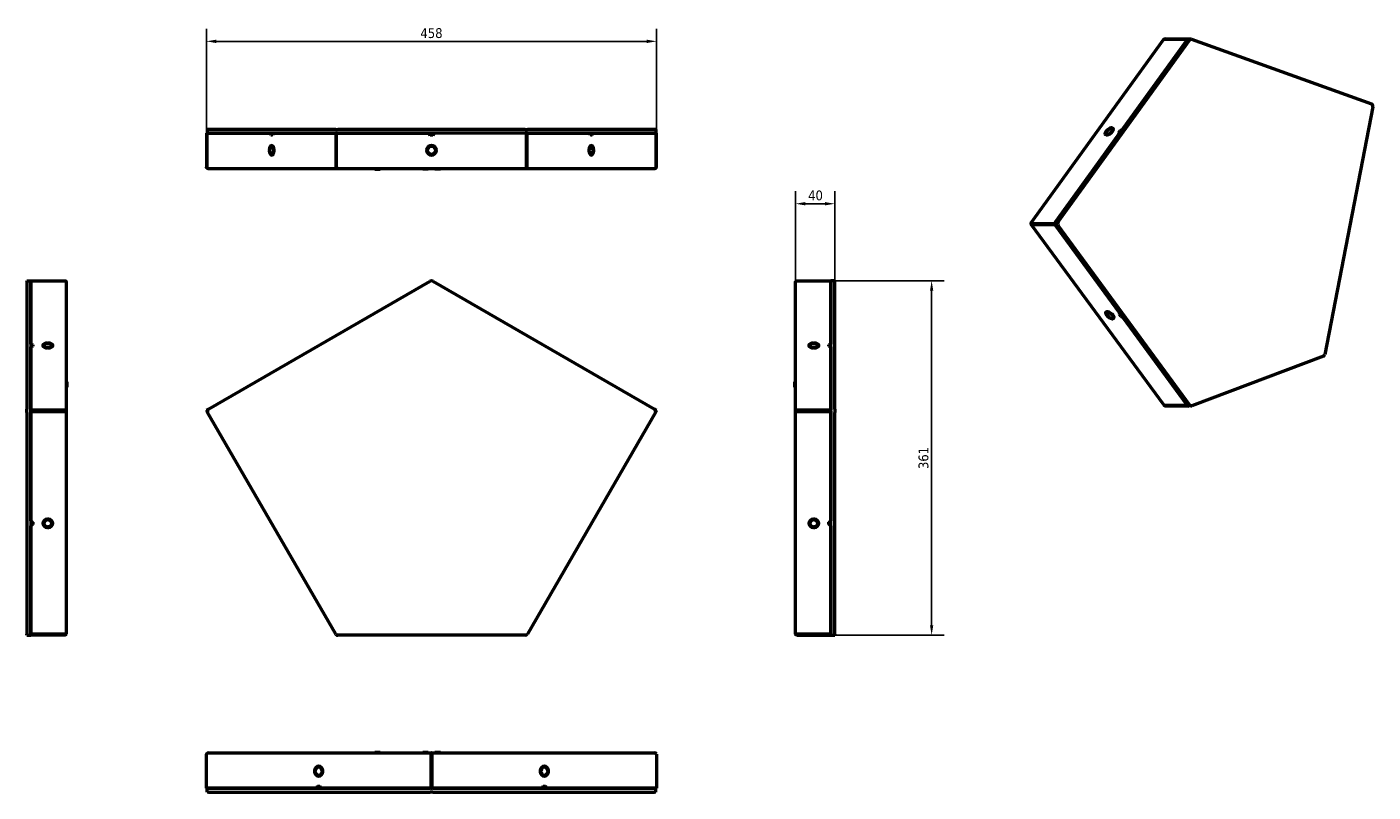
# Model space of a CAD drawing. Header units: millimetres. Extents: x 168 to 1537, y 307 to 1086.
import ezdxf

# ---------------------------------------------------------------- set-up
doc = ezdxf.new("R2010")
doc.units = ezdxf.units.MM
doc.header["$LTSCALE"] = 4
doc.layers.add('Quota (ISO)', color=7, linetype='Continuous', lineweight=25)
doc.layers.add('Visibile (ISO)', color=7, linetype='Continuous', lineweight=50)
doc.styles.add('Testo nota (ISO)', font='tahoma.ttf')
doc.dimstyles.new('PENTA', dxfattribs={"dimscale": 4, "dimtxt": 2.5, "dimasz": 2.5, "dimexe": 3.175, "dimexo": 0, "dimgap": 0.762, "dimtad": 1, "dimrnd": 1e-08, "dimtxsty": 'Testo nota (ISO)', "dimcen": 0.09, "dimdle": 10, "dimclrd": 256, "dimclre": 256, "dimclrt": 256, "dimazin": 2, "dimtfac": 0.8, "dimtmove": 0, "dimatfit": 3, "dimfxl": 1, "dimtolj": 1, "dimlwd": -1, "dimlwe": -1, "dimarcsym": 0})

# ---------------------------------------------------------------- blocks, each defined once
blk = doc.blocks.new('*D6')
at = {"layer": 'Defpoints', "color": 0, "transparency": 16777216}
for p in [(808.1, 1071.4), (350.1, 977.8), (808.1, 977.8)]:
    blk.add_point(p, dxfattribs=at)
at = {"layer": 'Quota (ISO)', "transparency": 16777216}
for p, q in [((350.1, 977.8), (350.1, 1084.1)), ((808.1, 977.8), (808.1, 1084.1)), ((360.1, 1071.4), (798.1, 1071.4))]:
    blk.add_line(p, q, dxfattribs=at)
for points in [[(360.1, 1073.1), (360.1, 1069.7), (350.1, 1071.4)], [(798.1, 1073.1), (798.1, 1069.7), (808.1, 1071.4)]]:
    blk.add_solid(points, dxfattribs=at)
at = {"layer": 'Quota (ISO)', "transparency": 16777216, "insert": (579.1, 1079.7), "char_height": 10, "attachment_point": 5, "style": 'Testo nota (ISO)'}
blk.add_mtext('\\A1;458', dxfattribs=at)
blk = doc.blocks.new('*D7')
at = {"layer": 'Defpoints', "color": 0, "transparency": 16777216}
for p in [(985.4, 827.7), (985.4, 466.9), (1087.9, 466.9)]:
    blk.add_point(p, dxfattribs=at)
at = {"layer": 'Quota (ISO)', "transparency": 16777216}
for p, q in [((985.4, 827.7), (1100.6, 827.7)), ((1087.9, 817.7), (1087.9, 476.9)), ((985.4, 466.9), (1100.6, 466.9))]:
    blk.add_line(p, q, dxfattribs=at)
for points in [[(1086.3, 817.7), (1089.6, 817.7), (1087.9, 827.7)], [(1086.3, 476.9), (1089.6, 476.9), (1087.9, 466.9)]]:
    blk.add_solid(points, dxfattribs=at)
at = {"layer": 'Quota (ISO)', "transparency": 16777216, "insert": (1079.7, 647.3), "char_height": 10, "attachment_point": 5, "rotation": 90, "style": 'Testo nota (ISO)'}
blk.add_mtext('\\A1;361', dxfattribs=at)
blk = doc.blocks.new('*D8')
at = {"layer": 'Defpoints', "color": 0, "transparency": 16777216}
for p in [(989.4, 906.1), (949.4, 826.4), (989.4, 827.4)]:
    blk.add_point(p, dxfattribs=at)
at = {"layer": 'Quota (ISO)', "transparency": 16777216}
for p, q in [((949.4, 826.4), (949.4, 918.8)), ((989.4, 827.4), (989.4, 918.8)), ((959.4, 906.1), (979.4, 906.1))]:
    blk.add_line(p, q, dxfattribs=at)
for points in [[(959.4, 907.8), (959.4, 904.4), (949.4, 906.1)], [(979.4, 907.8), (979.4, 904.4), (989.4, 906.1)]]:
    blk.add_solid(points, dxfattribs=at)
at = {"layer": 'Quota (ISO)', "transparency": 16777216, "insert": (962.3, 919.6), "char_height": 10, "attachment_point": 1, "style": 'Testo nota (ISO)'}
blk.add_mtext('\\A1;40', dxfattribs=at)

msp = doc.modelspace()

# ---------------------------------------------------------------- linework, layer by layer
at = {"layer": 'Visibile (ISO)'}
for p, q in [((1188.752, 886.175), (1324.073, 1073.461)), ((1213.91, 887.555), (1347.856, 1072.94)), ((1216.653, 887.53), (1350.6, 1072.915)), ((1348.212, 1073.433), (1281.961, 981.74)), ((1324.514, 1073.648), (1348.212, 1073.433)), ((1349.126, 1073.778), (1325.428, 1073.993)), ((1348.263, 1073.364), (1348.212, 1073.433)), ((1349.108, 1073.683), (1349.126, 1073.778)), ((1349.393, 1073.682), (1349.126, 1073.778)), ((1351.91, 1073.659), (1349.166, 1073.684)), ((1352.357, 1073.578), (1535.483, 1007.8)), ((1536.771, 1004.75), (1487.83, 752.709)), ((350.137, 977.773), (350.137, 943.223)), ((350.737, 977.773), (350.137, 977.773)), ((350.787, 977.773), (350.737, 977.773)), ((350.737, 943.223), (350.737, 977.773)), ((350.787, 977.773), (415.07, 977.773)), ((350.787, 943.223), (350.787, 977.773)), ((351.052, 981.773), (351.387, 981.773)), ((351.052, 981.773), (351.052, 977.773)), ((481.631, 981.773), (351.387, 981.773)), ((481.631, 977.773), (351.387, 977.773)), ((415.82, 975.773), (415.07, 977.773)), ((417.32, 975.773), (415.82, 975.773)), ((416.109, 977.773), (416.859, 975.773)), ((416.484, 976.773), (417.695, 976.773)), ((418.07, 977.773), (417.32, 975.773)), ((418.07, 977.773), (481.783, 977.773)), ((481.631, 981.773), (483.796, 981.773)), ((481.783, 977.773), (481.783, 943.223)), ((481.799, 977.773), (481.783, 977.773)), ((482.352, 977.773), (481.799, 977.773)), ((482.352, 977.773), (576.141, 977.773)), ((482.352, 943.223), (482.352, 977.773)), ((674.486, 981.773), (483.796, 981.773)), ((674.486, 977.773), (483.796, 977.773)), ((577.641, 975.773), (576.141, 977.773)), ((576.891, 976.773), (581.391, 976.773)), ((580.641, 975.773), (577.641, 975.773)), ((582.141, 977.773), (580.641, 975.773)), ((675.93, 977.773), (582.141, 977.773)), ((674.486, 981.773), (676.651, 981.773)), ((675.93, 943.223), (675.93, 977.773)), ((676.483, 977.773), (675.93, 977.773)), ((676.499, 977.773), (676.483, 977.773)), ((676.499, 977.773), (740.213, 977.773)), ((676.499, 943.223), (676.499, 977.773)), ((806.896, 981.773), (676.651, 981.773)), ((806.896, 977.773), (676.651, 977.773)), ((740.963, 975.773), (740.213, 977.773)), ((740.588, 976.773), (741.798, 976.773)), ((742.463, 975.773), (740.963, 975.773)), ((741.423, 975.773), (742.173, 977.773)), ((743.213, 977.773), (742.463, 975.773)), ((743.213, 977.773), (807.496, 977.773)), ((806.896, 981.773), (807.231, 981.773)), ((807.231, 981.773), (807.231, 977.773)), ((807.546, 977.773), (807.496, 977.773)), ((807.496, 977.773), (807.496, 943.223)), ((807.546, 943.223), (807.546, 977.773)), ((807.546, 977.773), (808.146, 977.773)), ((808.146, 943.223), (808.146, 977.773)), ((1278.876, 977.469), (1212.624, 885.776)), ((1266.196, 976.715), (1265.937, 976.356)), ((1266.349, 976.352), (1266.608, 976.711)), ((1270.789, 983.072), (1270.53, 982.713)), ((1270.942, 982.709), (1271.201, 983.068)), ((1278.275, 978.549), (1279.818, 980.684)), ((1278.876, 977.469), (1278.275, 978.549)), ((1278.275, 978.549), (1278.893, 977.706)), ((1280.436, 979.842), (1278.893, 977.706)), ((1278.893, 977.706), (1278.96, 977.586)), ((1279.818, 980.684), (1281.961, 981.74)), ((1279.818, 980.684), (1280.436, 979.842)), ((1280.674, 979.959), (1280.436, 979.842)), ((414.463, 960.798), (414.211, 960.798)), ((414.211, 960.198), (414.463, 960.198)), ((418.929, 960.798), (418.677, 960.798)), ((418.677, 960.198), (418.929, 960.198)), ((574.927, 960.798), (574.423, 960.798)), ((574.423, 960.198), (574.927, 960.198)), ((583.859, 960.798), (583.355, 960.798)), ((583.355, 960.198), (583.859, 960.198)), ((739.605, 960.798), (739.354, 960.798)), ((739.354, 960.198), (739.605, 960.198)), ((744.072, 960.798), (743.82, 960.798)), ((743.82, 960.198), (744.072, 960.198)), ((350.737, 943.223), (350.137, 943.223)), ((352.117, 941.802), (352.117, 941.773)), ((352.424, 941.773), (352.117, 941.773)), ((482.883, 941.773), (352.424, 941.773)), ((481.783, 943.223), (482.352, 943.223)), ((482.883, 941.972), (482.883, 941.773)), ((483.19, 941.773), (482.883, 941.773)), ((675.093, 941.773), (483.19, 941.773)), ((521.796, 941.773), (521.391, 941.368)), ((526.891, 941.368), (521.391, 941.368)), ((521.391, 941.121), (521.391, 941.368)), ((526.891, 941.121), (521.391, 941.121)), ((526.486, 941.773), (526.891, 941.368)), ((526.891, 941.121), (526.891, 941.368)), ((554.532, 941.773), (554.532, 941.763)), ((555.532, 941.763), (554.532, 941.763)), ((603.532, 941.763), (555.532, 941.763)), ((570.506, 941.763), (570.141, 941.398)), ((575.641, 941.398), (570.141, 941.398)), ((570.141, 941.151), (570.141, 941.398)), ((575.641, 941.151), (570.141, 941.151)), ((575.276, 941.763), (575.641, 941.398)), ((575.641, 941.151), (575.641, 941.398)), ((583.001, 941.763), (582.641, 941.403)), ((588.141, 941.403), (582.641, 941.403)), ((582.641, 941.156), (582.641, 941.403)), ((588.141, 941.156), (582.641, 941.156)), ((587.781, 941.763), (588.141, 941.403)), ((588.141, 941.156), (588.141, 941.403)), ((604.532, 941.763), (603.532, 941.763)), ((604.532, 941.763), (604.532, 941.773)), ((675.4, 941.773), (675.093, 941.773)), ((675.4, 941.773), (675.4, 941.972)), ((805.858, 941.773), (675.4, 941.773)), ((675.93, 943.223), (676.499, 943.223)), ((806.165, 941.773), (805.858, 941.773)), ((806.165, 941.802), (806.165, 941.773)), ((807.546, 943.223), (808.146, 943.223)), ((1212.624, 885.776), (1188.926, 885.991)), ((1189.544, 885.148), (1188.926, 885.991)), ((1324.023, 701.27), (1189.29, 885.09)), ((1189.544, 885.148), (1213.242, 884.933)), ((1189.645, 885.147), (1189.595, 885.077)), ((1189.595, 885.077), (1213.293, 884.863)), ((1213.242, 884.933), (1212.624, 885.776)), ((1213.429, 885.192), (1213.242, 884.933)), ((1213.451, 885.081), (1213.293, 884.863)), ((1213.293, 884.863), (1279.49, 794.548)), ((1348.033, 701.034), (1213.911, 884.02)), ((1350.776, 701.009), (1216.655, 883.995)), ((167.526, 827.376), (167.526, 827.711)), ((167.526, 827.711), (171.526, 827.711)), ((167.526, 827.376), (167.526, 697.132)), ((171.526, 763.302), (171.526, 827.722)), ((171.526, 827.722), (206.076, 827.722)), ((171.526, 827.376), (171.526, 697.132)), ((207.526, 826.394), (207.526, 695.351)), ((352.302, 697.132), (577.891, 827.376)), ((578.491, 827.722), (577.891, 827.376)), ((578.54, 827.637), (578.491, 827.722)), ((579.742, 827.637), (579.791, 827.722)), ((580.391, 827.376), (579.791, 827.722)), ((580.391, 827.376), (805.981, 697.132)), ((949.353, 695.351), (949.353, 826.394)), ((950.803, 827.722), (985.353, 827.722)), ((985.353, 827.722), (985.353, 763.302)), ((989.353, 827.711), (985.353, 827.711)), ((985.353, 697.132), (985.353, 827.376)), ((989.353, 827.711), (989.353, 827.376)), ((989.353, 697.132), (989.353, 827.376)), ((1266.551, 795.865), (1266.81, 795.511)), ((1267.221, 795.507), (1266.962, 795.861)), ((1278.891, 793.507), (1279.49, 794.548)), ((1278.891, 793.507), (1279.508, 794.361)), ((1279.56, 794.453), (1279.508, 794.361)), ((1279.508, 794.361), (1281.052, 792.254)), ((1271.15, 789.59), (1271.409, 789.236)), ((1271.821, 789.232), (1271.561, 789.586)), ((1280.435, 791.4), (1278.891, 793.507)), ((1280.435, 791.4), (1281.052, 792.254)), ((1282.579, 790.334), (1280.435, 791.4)), ((1281.052, 792.254), (1281.241, 792.16)), ((1282.579, 790.334), (1348.189, 700.82)), ((171.526, 763.302), (173.526, 762.552)), ((173.526, 761.513), (171.526, 762.263)), ((173.526, 761.052), (171.526, 760.302)), ((171.526, 695.882), (171.526, 760.302)), ((172.526, 760.677), (172.526, 761.888)), ((173.526, 762.552), (173.526, 761.052)), ((188.501, 764.161), (188.501, 763.909)), ((188.501, 759.695), (188.501, 759.443)), ((189.101, 763.909), (189.101, 764.161)), ((189.101, 759.443), (189.101, 759.695)), ((967.778, 764.161), (967.778, 763.909)), ((967.778, 759.695), (967.778, 759.443)), ((968.378, 763.909), (968.378, 764.161)), ((968.378, 759.443), (968.378, 759.695)), ((983.353, 762.552), (985.353, 763.302)), ((983.353, 761.052), (983.353, 762.552)), ((985.353, 762.263), (983.353, 761.513)), ((985.353, 760.302), (983.353, 761.052)), ((984.353, 761.888), (984.353, 760.677)), ((985.353, 760.302), (985.353, 695.882)), ((1486.545, 750.93), (1352.534, 700.378)), ((207.526, 724.412), (207.897, 724.782)), ((207.526, 719.652), (207.897, 719.282)), ((207.897, 724.782), (207.897, 719.282)), ((208.143, 724.782), (207.897, 724.782)), ((208.143, 719.282), (207.897, 719.282)), ((208.143, 724.782), (208.143, 719.282)), ((948.702, 719.282), (948.702, 724.782)), ((948.702, 724.782), (948.948, 724.782)), ((948.702, 719.282), (948.948, 719.282)), ((948.948, 719.282), (948.948, 724.782)), ((949.353, 724.377), (948.948, 724.782)), ((949.353, 719.687), (948.948, 719.282)), ((1348.189, 700.82), (1324.491, 701.035)), ((1324.922, 701.031), (1325.078, 700.235)), ((1325.078, 700.235), (1348.776, 700.02)), ((1348.199, 700.833), (1348.189, 700.82)), ((1348.776, 700.02), (1348.689, 700.462)), ((1348.776, 700.02), (1349.547, 700.311)), ((1352.039, 700.288), (1349.296, 700.313)), ((167.526, 693.717), (167.526, 697.132)), ((167.526, 693.717), (167.526, 468.127)), ((206.076, 695.882), (171.526, 695.882)), ((171.526, 694.842), (171.526, 695.882)), ((206.076, 694.842), (171.526, 694.842)), ((171.526, 694.842), (171.526, 694.756)), ((171.526, 583.414), (171.526, 694.756)), ((171.526, 694.756), (206.076, 694.756)), ((171.526, 693.717), (171.526, 468.127)), ((206.076, 694.842), (206.076, 695.882)), ((206.076, 694.842), (206.076, 694.756)), ((206.326, 695.09), (206.326, 695.178)), ((206.662, 695.351), (207.526, 695.351)), ((207.076, 694.819), (207.526, 694.819)), ((207.526, 695.351), (207.526, 694.819)), ((207.526, 694.819), (207.526, 468.859)), ((352.302, 697.132), (350.137, 695.882)), ((350.737, 694.842), (350.137, 695.882)), ((351.052, 695.025), (350.737, 694.842)), ((351.052, 694.909), (350.787, 694.756)), ((350.787, 694.756), (351.387, 693.717)), ((481.631, 468.127), (351.387, 693.717)), ((806.896, 693.717), (676.651, 468.127)), ((808.146, 695.882), (805.981, 697.132)), ((806.896, 693.717), (807.496, 694.756)), ((807.546, 694.842), (807.23, 695.025)), ((807.23, 694.909), (807.496, 694.756)), ((807.546, 694.842), (808.146, 695.882)), ((950.218, 695.351), (949.353, 695.351)), ((949.353, 694.819), (949.353, 695.351)), ((949.353, 694.819), (949.803, 694.819)), ((949.353, 468.859), (949.353, 694.819)), ((950.553, 695.178), (950.553, 695.09)), ((985.353, 695.882), (950.803, 695.882)), ((950.803, 694.842), (950.803, 695.882)), ((950.803, 694.842), (950.803, 694.756)), ((950.803, 694.842), (985.353, 694.842)), ((950.803, 694.756), (985.353, 694.756)), ((985.353, 694.842), (985.353, 695.882)), ((985.353, 694.842), (985.353, 694.756)), ((985.353, 694.756), (985.353, 583.414)), ((985.353, 468.127), (985.353, 693.717)), ((989.353, 697.132), (989.353, 693.717)), ((989.353, 468.127), (989.353, 693.717)), ((207.536, 622.853), (207.526, 622.853)), ((207.536, 622.853), (207.536, 621.853)), ((207.536, 621.853), (207.536, 598.853)), ((949.343, 621.853), (949.343, 622.853)), ((949.353, 622.853), (949.343, 622.853)), ((949.343, 598.853), (949.343, 621.853)), ((207.526, 597.853), (207.536, 597.853)), ((207.536, 598.853), (207.536, 597.853)), ((949.343, 597.853), (949.343, 598.853)), ((949.343, 597.853), (949.353, 597.853)), ((171.526, 583.414), (173.526, 582.115)), ((171.526, 578.818), (173.526, 580.117)), ((173.526, 579.517), (171.526, 578.218)), ((171.526, 467.864), (171.526, 578.218)), ((172.526, 579.468), (172.526, 582.765)), ((173.526, 582.115), (173.526, 579.517)), ((188.501, 584.902), (188.501, 584.466)), ((188.501, 577.167), (188.501, 576.73)), ((189.101, 584.466), (189.101, 584.902)), ((189.101, 576.73), (189.101, 577.167)), ((967.778, 584.902), (967.778, 584.466)), ((967.778, 577.167), (967.778, 576.73)), ((968.378, 584.466), (968.378, 584.902)), ((968.378, 576.73), (968.378, 577.167)), ((983.353, 582.115), (985.353, 583.414)), ((983.353, 579.517), (983.353, 582.115)), ((983.353, 580.117), (985.353, 578.818)), ((985.353, 578.218), (983.353, 579.517)), ((984.353, 582.765), (984.353, 579.468)), ((985.353, 578.218), (985.353, 467.864)), ((167.526, 466.877), (167.526, 468.127)), ((167.526, 466.877), (171.526, 466.877)), ((206.076, 467.864), (171.526, 467.864)), ((171.526, 467.864), (171.526, 467.336)), ((171.526, 466.877), (171.526, 467.336)), ((206.076, 466.877), (171.526, 466.877)), ((206.076, 466.877), (206.076, 467.864)), ((207.277, 468.327), (207.526, 468.327)), ((207.526, 468.859), (207.526, 468.327)), ((481.631, 468.127), (481.783, 467.864)), ((481.799, 467.873), (481.783, 467.864)), ((482.352, 466.877), (482.352, 467.336)), ((482.352, 466.877), (483.796, 466.877)), ((674.486, 466.877), (483.796, 466.877)), ((675.93, 466.877), (674.486, 466.877)), ((675.93, 466.877), (675.93, 467.336)), ((676.499, 467.864), (676.483, 467.873)), ((676.499, 467.864), (676.651, 468.127)), ((949.353, 468.327), (949.353, 468.859)), ((949.603, 468.327), (949.353, 468.327)), ((985.353, 467.864), (950.803, 467.864)), ((950.803, 467.864), (950.803, 466.877)), ((950.803, 466.877), (985.353, 466.877)), ((985.353, 467.336), (985.353, 467.864)), ((985.353, 466.877), (985.353, 467.336)), ((985.353, 466.877), (989.353, 466.877)), ((989.353, 468.127), (989.353, 466.877)), ((350.137, 311.205), (350.137, 345.755)), ((352.117, 347.205), (579.091, 347.205)), ((521.391, 347.857), (526.891, 347.857)), ((521.391, 347.857), (521.391, 347.61)), ((521.391, 347.61), (526.891, 347.61)), ((521.796, 347.205), (521.391, 347.61)), ((526.486, 347.205), (526.891, 347.61)), ((526.891, 347.857), (526.891, 347.61)), ((554.532, 347.215), (554.532, 347.205)), ((554.532, 347.215), (555.532, 347.215)), ((555.532, 347.215), (570.506, 347.215)), ((570.141, 347.827), (575.641, 347.827)), ((570.141, 347.827), (570.141, 347.58)), ((570.141, 347.58), (575.641, 347.58)), ((570.516, 347.205), (570.141, 347.58)), ((575.266, 347.205), (575.641, 347.58)), ((575.276, 347.215), (583.001, 347.215)), ((575.641, 347.827), (575.641, 347.58)), ((578.491, 345.755), (578.491, 311.205)), ((579.091, 346.533), (579.091, 347.205)), ((579.091, 347.205), (579.191, 347.205)), ((579.091, 346.005), (579.091, 346.533)), ((579.191, 346.005), (579.091, 346.005)), ((579.091, 346.005), (579.091, 345.755)), ((579.091, 345.755), (579.091, 311.205)), ((579.191, 347.205), (579.191, 346.533)), ((579.191, 347.205), (806.165, 347.205)), ((579.191, 346.533), (579.191, 346.005)), ((579.191, 346.005), (579.191, 345.755)), ((579.191, 345.755), (579.191, 311.205)), ((579.791, 311.205), (579.791, 345.755)), ((582.641, 347.822), (588.141, 347.822)), ((582.641, 347.822), (582.641, 347.575)), ((582.641, 347.575), (588.141, 347.575)), ((583.011, 347.205), (582.641, 347.575)), ((587.771, 347.205), (588.141, 347.575)), ((587.781, 347.215), (603.532, 347.215)), ((588.141, 347.822), (588.141, 347.575)), ((603.532, 347.215), (604.532, 347.215)), ((604.532, 347.205), (604.532, 347.215)), ((808.146, 345.755), (808.146, 311.205)), ((460.664, 328.78), (460.228, 328.78)), ((468.4, 328.78), (467.964, 328.78)), ((690.319, 328.78), (689.882, 328.78)), ((698.054, 328.78), (697.618, 328.78)), ((460.228, 328.18), (460.664, 328.18)), ((467.964, 328.18), (468.4, 328.18)), ((579.091, 323.205), (579.191, 323.205)), ((579.191, 321.205), (579.091, 321.205)), ((579.191, 317.205), (579.091, 317.205)), ((689.882, 328.18), (690.319, 328.18)), ((697.618, 328.18), (698.054, 328.18)), ((461.716, 311.205), (350.137, 311.205)), ((351.052, 307.205), (351.052, 311.205)), ((352.302, 307.205), (351.052, 307.205)), ((352.302, 311.205), (577.891, 311.205)), ((352.302, 307.205), (577.891, 307.205)), ((461.716, 311.205), (463.015, 313.205)), ((463.615, 313.205), (462.316, 311.205)), ((466.262, 312.205), (462.965, 312.205)), ((463.015, 313.205), (465.613, 313.205)), ((465.613, 313.205), (466.912, 311.205)), ((578.491, 311.205), (466.912, 311.205)), ((580.391, 307.205), (577.891, 307.205)), ((578.54, 311.205), (578.491, 311.205)), ((578.54, 311.205), (579.742, 311.205)), ((579.742, 311.205), (579.791, 311.205)), ((691.37, 311.205), (579.791, 311.205)), ((580.391, 311.205), (805.981, 311.205)), ((580.391, 307.205), (805.981, 307.205)), ((691.37, 311.205), (692.669, 313.205)), ((695.317, 312.205), (692.02, 312.205)), ((692.669, 313.205), (695.267, 313.205)), ((695.966, 311.205), (694.667, 313.205)), ((695.267, 313.205), (696.566, 311.205)), ((808.146, 311.205), (696.566, 311.205)), ((807.231, 307.205), (805.981, 307.205)), ((807.231, 307.205), (807.231, 311.205))]:
    msp.add_line(p, q, dxfattribs=at)
for centre, radius, start, end in [((574.423, 961.048), 0.25, 173.350837, 270), ((574.423, 959.948), 0.25, 90, 186.649163), ((579.141, 960.498), 5, 6.649163, 173.350837), ((579.141, 960.498), 5, 186.649163, 353.350837), ((574.927, 961.048), 0.25, 270, 352.564398), ((574.927, 959.948), 0.25, 7.435602, 90), ((579.141, 960.498), 4, 7.435602, 172.564398), ((579.141, 960.498), 4, 187.435602, 352.564398), ((583.355, 961.048), 0.25, 187.435602, 270), ((583.355, 959.948), 0.25, 90, 172.564398), ((583.859, 961.048), 0.25, 270, 6.649163), ((583.859, 959.948), 0.25, 353.350837, 90), ((579.141, 825.211), 2.5, 60, 120), ((353.552, 694.967), 2.5, 120, 210), ((804.731, 694.967), 2.5, 330, 60), ((483.796, 469.377), 2.5, 210, 270), ((674.486, 469.377), 2.5, 270, 330), ((579.141, 328.48), 5, 89.427667, 90.573602), ((579.141, 328.48), 4, 89.284577, 90.717009), ((579.141, 328.48), 4, 269.282991, 270.715423), ((579.141, 328.48), 5, 269.426398, 270.572333)]:
    msp.add_arc(centre, radius, start, end, dxfattribs=at)
for centre, major_axis, ratio, start_param, end_param in [((1349.143, 1071.184), (0.023, 2.5), 0.72765663, 0, 0.79850705), ((1351.887, 1071.159), (0.023, 2.5), 0.72765663, 6.03449481, 7.08169236), ((1535.013, 1005.381), (0.023, 2.5), 0.72765663, 4.46369848, 6.03449481), ((1268.569, 979.712), (-4.033, -2.956), 0.49135033, 3.83946383, 6.74895692), ((1268.569, 979.712), (-3.226, -2.365), 0.49135033, 3.85318978, 6.73523097), ((1265.766, 976.358), (-0.202, -0.148), 0.49135033, 0.46577161, 2.15261772), ((1266.025, 976.716), (0.202, 0.148), 0.49135033, 5.29421037, 6.73523097), ((1266.52, 976.351), (-0.202, -0.148), 0.49135033, 5.29421037, 6.98105648), ((1268.569, 979.712), (4.033, 2.956), 0.49135033, 3.83946383, 6.74895692), ((1266.779, 976.709), (0.202, 0.148), 0.49135033, 0.71159712, 2.15261772), ((1268.569, 979.712), (3.226, 2.365), 0.49135033, 3.85318978, 6.73523097), ((1270.359, 982.715), (-0.202, -0.148), 0.49135033, 0.71159712, 2.15261772), ((1270.618, 983.073), (0.202, 0.148), 0.49135033, 5.29421037, 6.98105648), ((1271.113, 982.708), (-0.202, -0.148), 0.49135033, 5.29421037, 6.73523097), ((1271.372, 983.066), (0.202, 0.148), 0.49135033, 0.46577161, 2.15261772), ((414.211, 961.048), (0, -0.25), 0.5, 4.5963392, 6.28318531), ((414.211, 959.948), (0, 0.25), 0.5, 0, 1.68684611), ((416.57, 960.498), (0, 5), 0.5, 4.82843876, 7.73793185), ((416.57, 960.498), (0, -5), 0.5, 4.82843876, 7.73793185), ((414.463, 961.048), (0, -0.25), 0.5, 0, 1.44102059), ((414.463, 959.948), (0, 0.25), 0.5, 4.84216471, 6.28318531), ((416.57, 960.498), (0, 4), 0.5, 4.84216471, 7.7242059), ((416.57, 960.498), (0, -4), 0.5, 4.84216471, 7.7242059), ((418.677, 961.048), (0, -0.25), 0.5, 4.84216471, 6.28318531), ((418.677, 959.948), (0, 0.25), 0.5, 0, 1.44102059), ((418.929, 961.048), (0, -0.25), 0.5, 0, 1.68684611), ((418.929, 959.948), (0, 0.25), 0.5, 4.5963392, 6.28318531), ((739.354, 961.048), (0, -0.25), 0.5, 4.5963392, 6.28318531), ((739.354, 959.948), (0, 0.25), 0.5, 0, 1.68684611), ((741.713, 960.498), (0, 5), 0.5, 4.82843876, 7.73793185), ((741.713, 960.498), (0, -5), 0.5, 4.82843876, 7.73793185), ((739.605, 961.048), (0, -0.25), 0.5, 0, 1.44102059), ((739.605, 959.948), (0, 0.25), 0.5, 4.84216471, 6.28318531), ((741.713, 960.498), (0, 4), 0.5, 4.84216471, 7.7242059), ((741.713, 960.498), (0, -4), 0.5, 4.84216471, 7.7242059), ((743.82, 961.048), (0, -0.25), 0.5, 4.84216471, 6.28318531), ((743.82, 959.948), (0, 0.25), 0.5, 0, 1.44102059), ((744.072, 961.048), (0, -0.25), 0.5, 0, 1.68684611), ((744.072, 959.948), (0, 0.25), 0.5, 4.5963392, 6.28318531), ((1215.197, 885.799), (-0.023, -2.5), 0.72765663, 3.9400997, 5.51089603), ((1217.94, 885.774), (0.023, 2.5), 0.72765663, 0.79850705, 2.36930338), ((1269.186, 792.548), (-4.053, 2.928), 0.47863418, 5.80531352, 8.71480661), ((1269.186, 792.548), (-3.242, 2.343), 0.47863418, 5.81903947, 8.70108066), ((1266.379, 795.866), (0.203, -0.146), 0.47863418, 0.97687476, 2.66372087), ((1266.638, 795.512), (0.203, -0.146), 0.47863418, 5.81903947, 7.26006007), ((1267.134, 795.859), (-0.203, 0.146), 0.47863418, 5.57321396, 7.26006007), ((1269.186, 792.548), (4.053, -2.928), 0.47863418, 5.80531352, 8.71480661), ((1267.393, 795.505), (-0.203, 0.146), 0.47863418, 0.97687476, 2.41789535), ((1269.186, 792.548), (3.242, -2.343), 0.47863418, 5.81903947, 8.70108066), ((1270.978, 789.591), (0.203, -0.146), 0.47863418, 0.97687476, 2.41789535), ((1271.238, 789.238), (0.203, -0.146), 0.47863418, 5.57321396, 7.26006007), ((1271.733, 789.585), (-0.203, 0.146), 0.47863418, 5.81903947, 7.26006007), ((1271.992, 789.231), (-0.203, 0.146), 0.47863418, 0.97687476, 2.66372087), ((188.801, 761.802), (-5, 0), 0.5, 4.82843876, 7.73793185), ((188.801, 761.802), (-4, 0), 0.5, 4.84216471, 7.7242059), ((188.251, 764.161), (0.25, 0), 0.5, 0, 1.68684611), ((188.251, 759.443), (0.25, 0), 0.5, 4.5963392, 6.28318531), ((188.251, 763.909), (0.25, 0), 0.5, 4.84216471, 6.28318531), ((188.251, 759.695), (0.25, 0), 0.5, 0, 1.44102059), ((189.351, 764.161), (-0.25, 0), 0.5, 4.5963392, 6.28318531), ((189.351, 763.909), (-0.25, 0), 0.5, 0, 1.44102059), ((189.351, 759.695), (-0.25, 0), 0.5, 4.84216471, 6.28318531), ((189.351, 759.443), (-0.25, 0), 0.5, 0, 1.68684611), ((188.801, 761.802), (4, 0), 0.5, 4.84216471, 7.7242059), ((188.801, 761.802), (5, 0), 0.5, 4.82843876, 7.73793185), ((968.078, 761.802), (-5, 0), 0.5, 4.82843876, 7.73793185), ((968.078, 761.802), (-4, 0), 0.5, 4.84216471, 7.7242059), ((967.528, 764.161), (0.25, 0), 0.5, 0, 1.68684611), ((967.528, 759.443), (0.25, 0), 0.5, 4.5963392, 6.28318531), ((967.528, 763.909), (0.25, 0), 0.5, 4.84216471, 6.28318531), ((967.528, 759.695), (0.25, 0), 0.5, 0, 1.44102059), ((968.628, 764.161), (-0.25, 0), 0.5, 4.5963392, 6.28318531), ((968.628, 763.909), (-0.25, 0), 0.5, 0, 1.44102059), ((968.628, 759.695), (-0.25, 0), 0.5, 4.84216471, 6.28318531), ((968.628, 759.443), (-0.25, 0), 0.5, 0, 1.68684611), ((968.078, 761.802), (4, 0), 0.5, 4.84216471, 7.7242059), ((968.078, 761.802), (5, 0), 0.5, 4.82843876, 7.73793185), ((1486.073, 753.34), (-0.023, -2.5), 0.72765663, 0.27490827, 1.32210583), ((1349.318, 702.813), (-0.023, -2.5), 0.72765663, 5.51089603, 6.28318531), ((1352.062, 702.788), (-0.023, -2.5), 0.72765663, 5.51089603, 6.55809358), ((188.801, 580.816), (-5, 0), 0.8660254, 4.82843876, 7.73793185), ((188.801, 580.816), (-4, 0), 0.8660254, 4.84216471, 7.7242059), ((188.251, 584.902), (0.25, 0), 0.8660254, 0, 1.68684611), ((188.251, 576.73), (0.25, 0), 0.8660254, 4.5963392, 6.28318531), ((188.251, 584.466), (0.25, 0), 0.8660254, 4.84216471, 6.28318531), ((188.251, 577.167), (0.25, 0), 0.8660254, 0, 1.44102059), ((189.351, 584.902), (-0.25, 0), 0.8660254, 4.5963392, 6.28318531), ((189.351, 584.466), (-0.25, 0), 0.8660254, 0, 1.44102059), ((189.351, 577.167), (-0.25, 0), 0.8660254, 4.84216471, 6.28318531), ((189.351, 576.73), (-0.25, 0), 0.8660254, 0, 1.68684611), ((188.801, 580.816), (4, 0), 0.8660254, 4.84216471, 7.7242059), ((188.801, 580.816), (5, 0), 0.8660254, 4.82843876, 7.73793185), ((968.078, 580.816), (-5, 0), 0.8660254, 4.82843876, 7.73793185), ((968.078, 580.816), (-4, 0), 0.8660254, 4.84216471, 7.7242059), ((967.528, 584.902), (0.25, 0), 0.8660254, 0, 1.68684611), ((967.528, 576.73), (0.25, 0), 0.8660254, 4.5963392, 6.28318531), ((967.528, 584.466), (0.25, 0), 0.8660254, 4.84216471, 6.28318531), ((967.528, 577.167), (0.25, 0), 0.8660254, 0, 1.44102059), ((968.628, 584.902), (-0.25, 0), 0.8660254, 4.5963392, 6.28318531), ((968.628, 584.466), (-0.25, 0), 0.8660254, 0, 1.44102059), ((968.628, 577.167), (-0.25, 0), 0.8660254, 4.84216471, 6.28318531), ((968.628, 576.73), (-0.25, 0), 0.8660254, 0, 1.68684611), ((968.078, 580.816), (4, 0), 0.8660254, 4.84216471, 7.7242059), ((968.078, 580.816), (5, 0), 0.8660254, 4.82843876, 7.73793185), ((460.228, 329.03), (0, -0.25), 0.8660254, 4.5963392, 6.28318531), ((464.314, 328.48), (0, 5), 0.8660254, 4.82843876, 7.73793185), ((460.664, 329.03), (0, -0.25), 0.8660254, 0, 1.44102059), ((464.314, 328.48), (0, 4), 0.8660254, 4.84216471, 7.7242059), ((467.964, 329.03), (0, -0.25), 0.8660254, 4.84216471, 6.28318531), ((468.4, 329.03), (0, -0.25), 0.8660254, 0, 1.68684611), ((689.882, 329.03), (0, -0.25), 0.8660254, 4.5963392, 6.28318531), ((693.968, 328.48), (0, 5), 0.8660254, 4.82843876, 7.73793185), ((690.319, 329.03), (0, -0.25), 0.8660254, 0, 1.44102059), ((693.968, 328.48), (0, 4), 0.8660254, 4.84216471, 7.7242059), ((697.618, 329.03), (0, -0.25), 0.8660254, 4.84216471, 6.28318531), ((698.054, 329.03), (0, -0.25), 0.8660254, 0, 1.68684611), ((460.228, 327.93), (0, 0.25), 0.8660254, 0, 1.68684611), ((464.314, 328.48), (0, -5), 0.8660254, 4.82843876, 7.73793185), ((460.664, 327.93), (0, 0.25), 0.8660254, 4.84216471, 6.28318531), ((464.314, 328.48), (0, -4), 0.8660254, 4.84216471, 7.7242059), ((467.964, 327.93), (0, 0.25), 0.8660254, 0, 1.44102059), ((468.4, 327.93), (0, 0.25), 0.8660254, 4.5963392, 6.28318531), ((689.882, 327.93), (0, 0.25), 0.8660254, 0, 1.68684611), ((693.968, 328.48), (0, -5), 0.8660254, 4.82843876, 7.73793185), ((690.319, 327.93), (0, 0.25), 0.8660254, 4.84216471, 6.28318531), ((693.968, 328.48), (0, -4), 0.8660254, 4.84216471, 7.7242059), ((697.618, 327.93), (0, 0.25), 0.8660254, 0, 1.44102059), ((698.054, 327.93), (0, 0.25), 0.8660254, 4.5963392, 6.28318531)]:
    msp.add_ellipse(centre, major_axis=major_axis, ratio=ratio, start_param=start_param, end_param=end_param, dxfattribs=at)
for points, knots in [([(1324.076, 1073.459), (1324.112, 1073.512), (1324.16, 1073.556), (1324.221, 1073.587), (1324.301, 1073.628), (1324.401, 1073.649), (1324.514, 1073.648)], [2.547671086, 2.547671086, 2.547671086, 2.547671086, 2.800933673, 2.800933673, 2.800933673, 3.141592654, 3.141592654, 3.141592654, 3.141592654]), ([(352.117, 941.773), (351.454, 941.773), (350.795, 942.182), (350.382, 942.788), (350.287, 942.926), (350.205, 943.074), (350.137, 943.223)], [-1, -1, -1, -1, -0.186677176, -0.186677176, -0.186677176, 0, 0, 0, 0]), ([(482.352, 943.223), (482.542, 942.6), (482.77, 942.025), (483.008, 941.842), (483.068, 941.796), (483.129, 941.773), (483.19, 941.773)], [-1, -1, -1, -1, -0.20086242, -0.20086242, -0.20086242, 0, 0, 0, 0]), ([(675.093, 941.773), (675.334, 941.773), (675.574, 942.18), (675.78, 942.764), (675.832, 942.911), (675.882, 943.066), (675.93, 943.223)], [-1, -1, -1, -1, -0.20086242, -0.20086242, -0.20086242, 0, 0, 0, 0]), ([(808.146, 943.223), (807.849, 942.573), (807.269, 942.001), (806.619, 941.831), (806.469, 941.793), (806.317, 941.773), (806.165, 941.773)], [-1, -1, -1, -1, -0.18667717, -0.18667717, -0.18667717, 0, 0, 0, 0]), ([(807.322, 942.66), (807.34, 942.695), (807.357, 942.729), (807.372, 942.765), (807.404, 942.838), (807.431, 942.914), (807.452, 942.991)], [-0.245971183, -0.245971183, -0.245971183, -0.245971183, -0.197860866, -0.197860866, -0.197860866, -0.098274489, -0.098274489, -0.098274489, -0.098274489]), ([(1188.755, 886.174), (1188.748, 886.167), (1188.759, 886.15), (1188.787, 886.12), (1188.817, 886.09), (1188.864, 886.047), (1188.926, 885.991)], [-0.367721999, -0.367721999, -0.367721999, -0.367721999, -0.186677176, -0.186677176, -0.186677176, 0, 0, 0, 0]), ([(1189.074, 885.788), (1189.007, 885.879), (1188.937, 885.963), (1188.846, 886.061), (1188.821, 886.087), (1188.796, 886.111)], [0, 0, 0, 0, 0.036384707, 0.036384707, 0.0512169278, 0.0512169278, 0.0512169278, 0.0512169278]), ([(206.076, 827.722), (206.671, 827.722), (207.244, 827.351), (207.443, 826.838), (207.498, 826.696), (207.526, 826.545), (207.526, 826.394)], [-3.14159265, -3.14159265, -3.14159265, -3.14159265, -1.91145531, -1.91145531, -1.91145531, -1.57079633, -1.57079633, -1.57079633, -1.57079633]), ([(949.353, 826.394), (949.353, 826.939), (949.759, 827.464), (950.319, 827.646), (950.474, 827.696), (950.639, 827.722), (950.803, 827.722)], [1.57079633, 1.57079633, 1.57079633, 1.57079633, 2.80093367, 2.80093367, 2.80093367, 3.14159265, 3.14159265, 3.14159265, 3.14159265]), ([(206.076, 695.882), (206.726, 696.053), (207.298, 695.852), (207.468, 695.56), (207.507, 695.493), (207.526, 695.422), (207.526, 695.351)], [-1, -1, -1, -1, -0.18667717, -0.18667717, -0.18667717, 0, 0, 0, 0]), ([(206.662, 695.351), (206.662, 695.351), (206.643, 695.351), (206.575, 695.333), (206.527, 695.316), (206.418, 695.255), (206.355, 695.21), (206.262, 695.114), (206.229, 695.072), (206.199, 695.026)], [0, 0, 0, 0, 0.033791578, 0.033791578, 0.066448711, 0.066448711, 0.099760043, 0.099760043, 0.120005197, 0.120005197, 0.120005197, 0.120005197]), ([(206.278, 695.129), (206.294, 695.115), (206.311, 695.101), (206.383, 695.048), (206.444, 695.012), (206.569, 694.948), (206.636, 694.92), (206.762, 694.877), (206.822, 694.86), (206.925, 694.837), (206.969, 694.83), (207.033, 694.821), (207.055, 694.82), (207.073, 694.819), (207.076, 694.819), (207.076, 694.819)], [0.013411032, 0.013411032, 0.013411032, 0.013411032, 0.020047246, 0.020047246, 0.0407057, 0.0407057, 0.062440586, 0.062440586, 0.083830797, 0.083830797, 0.104030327, 0.104030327, 0.122851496, 0.122851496, 0.133015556, 0.133015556, 0.133015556, 0.133015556]), ([(206.639, 694.683), (206.605, 694.685), (206.57, 694.688), (206.534, 694.691), (206.461, 694.697), (206.385, 694.706), (206.308, 694.717)], [-0.245971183, -0.245971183, -0.245971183, -0.245971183, -0.197860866, -0.197860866, -0.197860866, -0.098274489, -0.098274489, -0.098274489, -0.098274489]), ([(949.353, 695.351), (949.353, 695.661), (949.763, 695.965), (950.368, 695.946), (950.507, 695.942), (950.654, 695.921), (950.803, 695.882)], [-1, -1, -1, -1, -0.186677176, -0.186677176, -0.186677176, 0, 0, 0, 0]), ([(949.803, 694.819), (949.803, 694.819), (949.813, 694.819), (949.851, 694.822), (949.878, 694.825), (949.947, 694.836), (949.99, 694.844), (950.086, 694.868), (950.142, 694.884), (950.258, 694.926), (950.321, 694.953), (950.444, 695.016), (950.507, 695.055), (950.576, 695.108), (950.589, 695.118), (950.602, 695.129)], [0, 0, 0, 0, 0.017768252, 0.017768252, 0.035282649, 0.035282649, 0.053420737, 0.053420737, 0.072611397, 0.072611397, 0.093041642, 0.093041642, 0.114499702, 0.114499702, 0.119626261, 0.119626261, 0.119626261, 0.119626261]), ([(950.681, 695.026), (950.631, 695.104), (950.569, 695.169), (950.449, 695.265), (950.39, 695.298), (950.293, 695.338), (950.255, 695.346), (950.224, 695.351), (950.218, 695.351), (950.218, 695.351)], [0, 0, 0, 0, 0.034093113, 0.034093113, 0.067405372, 0.067405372, 0.101028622, 0.101028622, 0.119998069, 0.119998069, 0.119998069, 0.119998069]), ([(207.526, 468.327), (207.526, 467.73), (207.119, 467.146), (206.535, 466.952), (206.389, 466.903), (206.233, 466.877), (206.076, 466.877)], [-1, -1, -1, -1, -0.20086242, -0.20086242, -0.20086242, 0, 0, 0, 0]), ([(950.803, 466.877), (950.18, 466.877), (949.606, 467.314), (949.423, 467.884), (949.377, 468.027), (949.353, 468.177), (949.353, 468.327)], [-1, -1, -1, -1, -0.20086242, -0.20086242, -0.20086242, 0, 0, 0, 0]), ([(352.117, 347.205), (351.454, 347.205), (350.795, 346.795), (350.382, 346.19), (350.287, 346.051), (350.205, 345.904), (350.137, 345.755)], [-1, -1, -1, -1, -0.186677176, -0.186677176, -0.186677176, 0, 0, 0, 0]), ([(579.091, 347.205), (578.845, 347.205), (578.608, 346.8), (578.526, 346.239), (578.503, 346.084), (578.491, 345.92), (578.491, 345.755)], [1.57079633, 1.57079633, 1.57079633, 1.57079633, 2.80093367, 2.80093367, 2.80093367, 3.14159265, 3.14159265, 3.14159265, 3.14159265]), ([(579.791, 345.755), (579.791, 346.349), (579.623, 346.923), (579.392, 347.122), (579.327, 347.177), (579.259, 347.205), (579.191, 347.205)], [-3.14159265, -3.14159265, -3.14159265, -3.14159265, -1.91145531, -1.91145531, -1.91145531, -1.57079633, -1.57079633, -1.57079633, -1.57079633]), ([(808.146, 345.755), (807.849, 346.405), (807.269, 346.977), (806.619, 347.146), (806.469, 347.185), (806.317, 347.205), (806.165, 347.205)], [-1, -1, -1, -1, -0.18667717, -0.18667717, -0.18667717, 0, 0, 0, 0])]:
    msp.add_open_spline(points, degree=3, knots=knots, dxfattribs=at)
for points in [[(1325.428, 1073.993), (1325.191, 1073.995), (1324.942, 1073.861), (1324.736, 1073.64)], [(350.737, 943.223), (350.754, 943.216), (350.771, 943.21), (350.789, 943.204)], [(350.787, 943.223), (350.795, 943.145), (350.81, 943.067), (350.831, 942.991)], [(350.831, 942.991), (350.861, 942.878), (350.905, 942.768), (350.96, 942.66)], [(352.424, 941.773), (351.83, 941.773), (351.237, 942.131), (350.96, 942.66)], [(481.783, 943.223), (481.752, 942.398), (482.32, 941.773), (482.883, 941.773)], [(675.4, 941.773), (675.987, 941.773), (676.528, 942.455), (676.499, 943.223)], [(807.322, 942.66), (807.045, 942.131), (806.452, 941.773), (805.858, 941.773)], [(807.452, 942.991), (807.472, 943.067), (807.487, 943.145), (807.496, 943.223)], [(807.493, 943.204), (807.511, 943.21), (807.528, 943.216), (807.546, 943.223)], [(1189.41, 885.336), (1189.268, 885.196), (1189.24, 885.085), (1189.345, 885.056)], [(1189.474, 885.053), (1189.421, 885.046), (1189.379, 885.048), (1189.345, 885.056)], [(1189.595, 885.077), (1189.551, 885.066), (1189.51, 885.057), (1189.474, 885.053)], [(1324.491, 701.035), (1324.28, 701.052), (1324.129, 701.139), (1324.035, 701.27)], [(1325.078, 700.235), (1324.842, 700.278), (1324.592, 700.598), (1324.468, 701.039)], [(206.196, 695.025), (206.161, 694.969), (206.12, 694.909), (206.076, 694.842)], [(206.308, 694.717), (206.232, 694.728), (206.154, 694.741), (206.076, 694.756)], [(206.639, 694.683), (207.168, 694.649), (207.526, 694.732), (207.526, 694.819)], [(350.737, 694.842), (350.833, 694.898), (350.939, 694.949), (351.053, 694.998)], [(807.229, 694.998), (807.343, 694.949), (807.449, 694.898), (807.546, 694.842)], [(949.353, 694.819), (949.353, 694.732), (949.712, 694.649), (950.241, 694.683)], [(950.572, 694.717), (950.458, 694.701), (950.349, 694.69), (950.241, 694.683)], [(950.803, 694.756), (950.725, 694.741), (950.647, 694.727), (950.572, 694.717)], [(950.803, 694.842), (950.76, 694.909), (950.719, 694.969), (950.683, 695.025)], [(207.526, 468.859), (207.526, 468.37), (206.845, 467.913), (206.076, 467.864)], [(950.803, 467.864), (949.979, 467.916), (949.353, 468.389), (949.353, 468.859)]]:
    msp.add_open_spline(points, degree=3, dxfattribs=at)

# ---------------------------------------------------------------- dimensions: what is measured, and where the dimension line sits
at = {"layer": 'Quota (ISO)'}
for base, p1, p2, angle, picture, middle in [((808.146, 1071.4), (350.137, 977.773), (808.146, 977.773), 180, '*D6', (579.141, 1071.4)), ((1087.918, 466.877), (985.353, 827.722), (985.353, 466.877), 270, '*D7', (1087.918, 647.3))]:
    dim = msp.add_linear_dim(base=base, p1=p1, p2=p2, angle=angle, dimstyle='PENTA', override={"dimdec": 0, "dimtofl": 0, "dimatfit": 1}, dxfattribs=at)
    dim.commit()
    dim.dimension.update_dxf_attribs({"geometry": picture, "text_midpoint": middle, "dimtype": 160})
dim = msp.add_linear_dim(base=(989.353, 906.112), p1=(949.353, 826.394), p2=(989.353, 827.376), dimstyle='PENTA', override={"dimgap": 0.762, "dimdec": 2, "dimtol": 0, "dimlim": 0, "dimtp": 0, "dimtm": 0, "dimtdec": 2, "dimtofl": 0, "dimatfit": 1}, dxfattribs=at)
dim.commit()
dim.dimension.update_dxf_attribs({"geometry": '*D8', "text_midpoint": (969.353, 906.112), "dimtype": 160})

doc.saveas('drawing.dxf')
